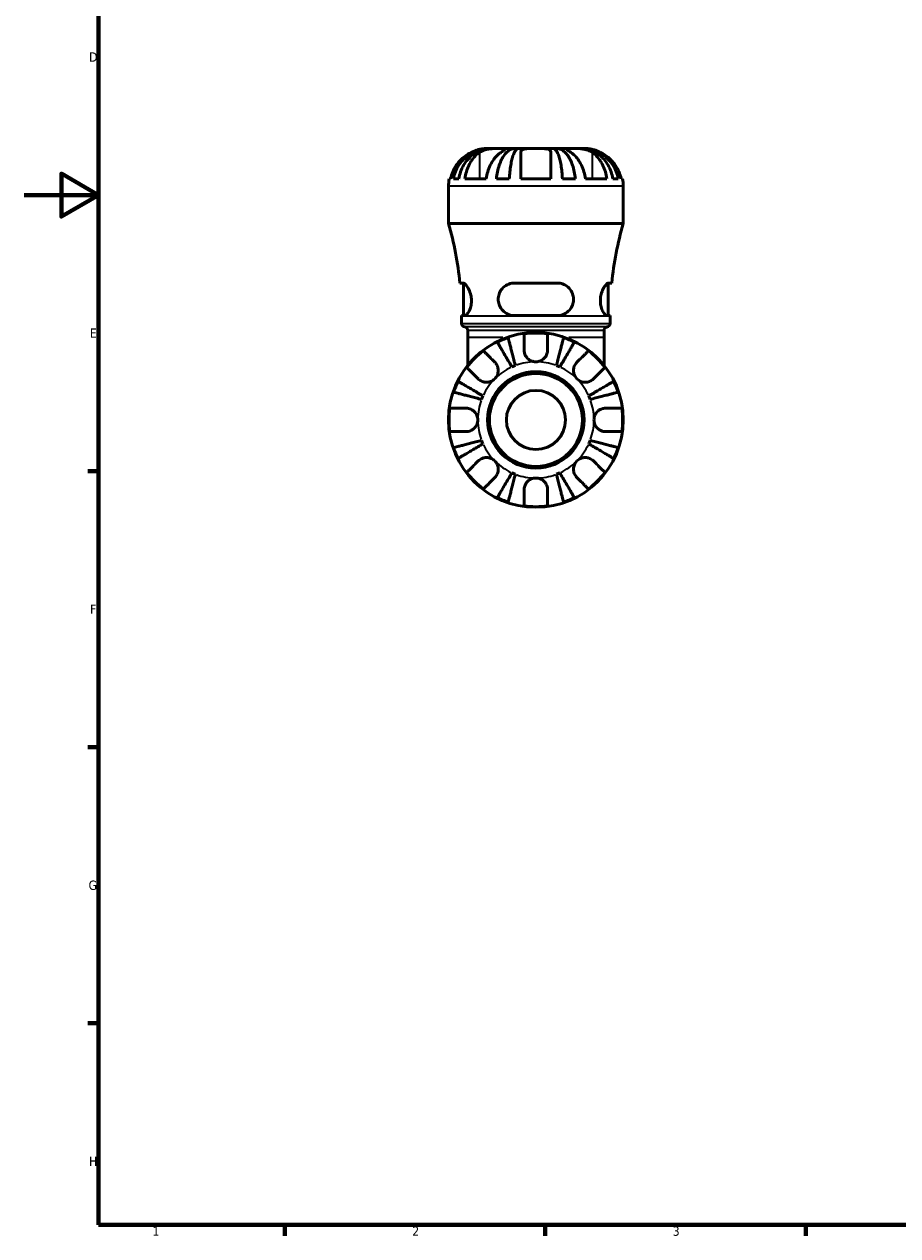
# Model space of a CAD drawing. Header units: millimetres. Extents: x 0 to 903, y 0 to 680.
# Tile 1 of 11: x 0 to 235, y 17 to 343. Entities that reach past the tile are written whole.
import ezdxf

# ---------------------------------------------------------------- set-up
doc = ezdxf.new("R2010")
doc.units = ezdxf.units.MM
for name, color, linetype, lineweight in [('Border (ISO)', 7, 'Continuous', 70), ('Visible (ISO)', 7, 'Continuous', 50), ('Visible Narrow (ISO)', 7, 'Continuous', 35)]:
    doc.layers.add(name, color=color, linetype=linetype, lineweight=lineweight)
doc.styles.add('Note Text (ISO)', font='tahoma.ttf')

# ---------------------------------------------------------------- blocks, each defined once
blk = doc.blocks.new('Borders Default Border')
at = {"layer": 'Border (ISO)'}
for p, q in [((20, 222.75), (17.1, 222.75)), ((20, 148.5), (17.1, 148.5)), ((20, 74.25), (17.1, 74.25)), ((70.08, 20), (70.08, 17.1)), ((140.17, 20), (140.17, 17.1)), ((210.25, 20), (210.25, 17.1))]:
    blk.add_line(p, q, dxfattribs=at)
at = {"layer": 'Border (ISO)', "flags": 128}
for points in [[(20, 20), (20, 574), (821, 574), (821, 20), (20, 20)], [(0, 297), (20, 297), (10, 302.77), (10, 291.23), (20, 297)]]:
    blk.add_lwpolyline(points, dxfattribs=at)
at = {"layer": 'Border (ISO)', "color": 232, "true_color": 0xca0064, "char_height": 2.5, "attachment_point": 7, "style": 'Note Text (ISO)'}
for s, insert in [('D', (17.43, 332.88)), ('E', (17.64, 258.63)), ('F', (17.7, 184.38)), ('G', (17.31, 110.08)), ('H', (17.44, 35.88)), ('1', (34.48, 17.1)), ('2', (104.37, 17.1)), ('3', (174.43, 17.05))]:
    blk.add_mtext(s, dxfattribs=dict(at, insert=insert))

msp = doc.modelspace()

# ---------------------------------------------------------------- linework, layer by layer
at = {"layer": 'Visible (ISO)'}
for p, q in [((125.125, 309.533), (124.293, 309.533)), ((125.508, 309.533), (125.125, 309.533)), ((125.125, 309.533), (125.125, 309.524)), ((128.198, 309.533), (125.508, 309.533)), ((132.066, 309.533), (128.198, 309.533)), ((132.99, 309.533), (132.066, 309.533)), ((132.066, 309.533), (132.066, 308.846)), ((137.628, 309.533), (132.99, 309.533)), ((142.265, 309.533), (137.628, 309.533)), ((143.189, 309.533), (142.265, 309.533)), ((147.057, 309.533), (143.189, 309.533)), ((143.189, 309.533), (143.189, 308.846)), ((149.748, 309.533), (147.057, 309.533)), ((150.13, 309.533), (149.748, 309.533)), ((150.963, 309.533), (150.13, 309.533)), ((150.13, 309.533), (150.13, 309.524)), ((114.333, 301.401), (114.691, 301.401)), ((115.454, 301.401), (116.9, 301.401)), ((118.534, 301.401), (124.284, 301.401)), ((126.996, 301.401), (130.489, 301.401)), ((133.562, 301.401), (141.694, 301.401)), ((144.766, 301.401), (148.259, 301.401)), ((150.971, 301.401), (156.722, 301.401)), ((158.355, 301.401), (159.801, 301.401)), ((160.565, 301.401), (160.922, 301.401)), ((114.128, 289.373), (114.128, 299.368)), ((161.128, 289.373), (161.128, 299.368)), ((161.128, 289.373), (114.128, 289.373)), ((118.035, 273.346), (117.209, 273.346)), ((118.153, 264.596), (118.153, 273.329)), ((143.378, 273.346), (131.878, 273.346)), ((157.103, 264.596), (157.103, 273.329)), ((158.046, 273.346), (157.22, 273.346)), ((117.652, 264.596), (118.498, 264.596)), ((117.653, 262.459), (117.653, 264.413)), ((131.878, 264.596), (143.378, 264.596)), ((156.757, 264.596), (157.603, 264.596)), ((157.603, 262.459), (157.603, 264.413)), ((119.298, 258.653), (119.298, 260.593)), ((119.298, 258.653), (119.298, 251.239)), ((155.958, 258.653), (155.958, 260.593)), ((155.958, 251.239), (155.958, 258.653))]:
    msp.add_line(p, q, dxfattribs=at)
for radius in [23.5, 12.97, 12.5, 7.937]:
    msp.add_circle((137.628, 236.533), radius, dxfattribs=at)
for centre, radius, start, end in [((124.293, 299.368), 10.165, 168.46304, 180), ((150.963, 299.368), 10.165, 0, 11.53696), ((27.521, 264.413), 90.132, 5.68764, 16.07698), ((247.734, 264.413), 90.132, 163.92302, 174.31236), ((27.521, 264.413), 90.132, 0, 0.11601), ((247.734, 264.413), 90.132, 179.88399, 180), ((118.593, 262.459), 0.94, 180, 262.81924), ((118.358, 260.593), 0.94, 0, 82.81924), ((156.898, 260.593), 0.94, 97.18076, 180), ((156.663, 262.459), 0.94, 277.18076, 0), ((137.628, 236.533), 23.341, 108.62342, 116.37658), ((137.628, 236.533), 23.341, 82.24391, 97.75609), ((137.628, 236.533), 23.341, 63.62342, 71.37658), ((137.628, 236.533), 23.341, 127.24391, 142.75609), ((137.628, 236.533), 23.341, 37.24391, 52.75609), ((137.628, 236.533), 15.625, 110.66622, 114.33378), ((137.628, 236.533), 15.625, 65.66622, 69.33378), ((137.628, 236.533), 23.341, 153.62342, 161.37658), ((137.628, 236.533), 23.341, 18.62342, 26.37658), ((137.628, 236.533), 15.625, 155.66622, 159.33378), ((137.628, 236.533), 15.625, 20.66622, 24.33378), ((137.628, 236.533), 23.341, 172.24391, 187.75609), ((137.628, 236.533), 23.341, 352.24391, 7.75609), ((137.628, 236.533), 23.341, 198.62342, 206.37658), ((137.628, 236.533), 15.625, 200.66622, 204.33378), ((137.628, 236.533), 15.625, 335.66622, 339.33378), ((137.628, 236.533), 23.341, 333.62342, 341.37658), ((137.628, 236.533), 23.341, 217.24391, 232.75609), ((137.628, 236.533), 15.625, 245.66622, 249.33378), ((137.628, 236.533), 15.625, 290.66622, 294.33378), ((137.628, 236.533), 23.341, 307.24391, 322.75609), ((137.628, 236.533), 23.341, 243.62342, 251.37658), ((137.628, 236.533), 23.341, 288.62342, 296.37658), ((137.628, 236.533), 23.341, 262.24391, 277.75609)]:
    msp.add_arc(centre, radius, start, end, dxfattribs=at)
for points, knots in [([(120.227, 308.466), (119.84, 308.278), (119.452, 308.059), (118.501, 307.438), (117.964, 306.999), (117.06, 306.114), (116.611, 305.586), (115.837, 304.447), (115.511, 303.835), (115.029, 302.69), (114.826, 302.053), (114.691, 301.401)], [7.5790432, 7.5790432, 7.5790432, 7.5790432, 7.70137668, 7.70137668, 7.89130395, 7.89130395, 8.08086533, 8.08086533, 8.27042672, 8.27042672, 8.45368445, 8.45368445, 8.45368445, 8.45368445]), ([(115.454, 301.401), (115.583, 302.054), (115.777, 302.691), (116.236, 303.834), (116.546, 304.443), (117.282, 305.581), (117.709, 306.108), (118.569, 306.996), (119.081, 307.437), (120.185, 308.198), (120.776, 308.517), (121.902, 308.998), (122.542, 309.204), (123.848, 309.471), (124.514, 309.533), (125.125, 309.533)], [0.1928457, 0.1928457, 0.1928457, 0.1928457, 0.3760483, 0.3760483, 0.5642326, 0.5642326, 0.7524169, 0.7524169, 0.9409246, 0.9409246, 1.1294323, 1.1294323, 1.3186176, 1.3186176, 1.5078029, 1.5078029, 1.5078029, 1.5078029]), ([(125.508, 309.533), (124.964, 309.533), (124.371, 309.471), (123.208, 309.204), (122.64, 308.998), (121.637, 308.517), (121.111, 308.198), (120.129, 307.437), (119.673, 306.996), (118.907, 306.108), (118.528, 305.581), (117.872, 304.443), (117.597, 303.834), (117.188, 302.691), (117.015, 302.054), (116.9, 301.401)], [4.5445786, 4.5445786, 4.5445786, 4.5445786, 4.7337639, 4.7337639, 4.9229492, 4.9229492, 5.1114569, 5.1114569, 5.2999646, 5.2999646, 5.4881489, 5.4881489, 5.6763332, 5.6763332, 5.8595358, 5.8595358, 5.8595358, 5.8595358]), ([(118.534, 301.401), (118.628, 302.044), (118.769, 302.672), (119.104, 303.807), (119.331, 304.415), (119.872, 305.55), (120.186, 306.076), (120.821, 306.966), (121.202, 307.411), (121.883, 308.046), (122.167, 308.272), (122.448, 308.466)], [3.07505857, 3.07505857, 3.07505857, 3.07505857, 3.25578019, 3.25578019, 3.44401738, 3.44401738, 3.63225456, 3.63225456, 3.82345951, 3.82345951, 3.94972741, 3.94972741, 3.94972741, 3.94972741]), ([(124.293, 309.533), (124.293, 309.533), (124.222, 309.534), (123.944, 309.525), (123.738, 309.514), (123.222, 309.45), (122.921, 309.4), (122.351, 309.266), (122.104, 309.198), (121.599, 309.038), (121.343, 308.947), (120.798, 308.73), (120.51, 308.603), (120.227, 308.466)], [-2.80529162, -2.80529162, -2.80529162, -2.80529162, -2.67403191, -2.67403191, -2.54176238, -2.54176238, -2.41525853, -2.41525853, -2.3277362, -2.3277362, -2.24257227, -2.24257227, -2.14764656, -2.14764656, -2.14764656, -2.14764656]), ([(122.448, 308.466), (122.596, 308.567), (122.757, 308.663), (123.141, 308.86), (123.369, 308.958), (123.845, 309.126), (124.09, 309.196), (124.684, 309.335), (125.035, 309.393), (125.899, 309.493), (126.402, 309.516), (127.369, 309.536), (127.819, 309.533), (128.198, 309.533)], [-0.65643927, -0.65643927, -0.65643927, -0.65643927, -0.58677736, -0.58677736, -0.50237645, -0.50237645, -0.42175807, -0.42175807, -0.31433752, -0.31433752, -0.16088329, -0.16088329, 0, 0, 0, 0]), ([(128.198, 308.466), (127.925, 308.278), (127.65, 308.059), (126.978, 307.438), (126.598, 306.999), (125.959, 306.114), (125.642, 305.586), (125.094, 304.447), (124.864, 303.835), (124.523, 302.69), (124.379, 302.053), (124.284, 301.401)], [7.5790432, 7.5790432, 7.5790432, 7.5790432, 7.70137668, 7.70137668, 7.89130395, 7.89130395, 8.08086533, 8.08086533, 8.27042672, 8.27042672, 8.45368445, 8.45368445, 8.45368445, 8.45368445]), ([(126.996, 301.401), (127.064, 302.054), (127.166, 302.691), (127.406, 303.834), (127.569, 304.443), (127.955, 305.581), (128.178, 306.108), (128.629, 306.996), (128.898, 307.437), (129.476, 308.198), (129.786, 308.517), (130.377, 308.998), (130.712, 309.204), (131.396, 309.471), (131.746, 309.533), (132.066, 309.533)], [0.1928457, 0.1928457, 0.1928457, 0.1928457, 0.3760483, 0.3760483, 0.5642326, 0.5642326, 0.7524169, 0.7524169, 0.9409246, 0.9409246, 1.1294323, 1.1294323, 1.3186176, 1.3186176, 1.5078029, 1.5078029, 1.5078029, 1.5078029]), ([(128.198, 309.533), (128.522, 309.533), (128.788, 309.535), (129.217, 309.523), (129.351, 309.506), (129.404, 309.414), (129.374, 309.358), (129.236, 309.221), (129.153, 309.152), (128.943, 308.99), (128.816, 308.898), (128.529, 308.694), (128.37, 308.583), (128.198, 308.466)], [0, 0, 0, 0, 0.1371623, 0.1371623, 0.29710057, 0.29710057, 0.41124825, 0.41124825, 0.49335913, 0.49335913, 0.57618717, 0.57618717, 0.6573755, 0.6573755, 0.6573755, 0.6573755]), ([(132.99, 309.533), (132.832, 309.533), (132.66, 309.471), (132.322, 309.204), (132.157, 308.998), (131.865, 308.517), (131.712, 308.198), (131.427, 307.437), (131.294, 306.996), (131.072, 306.108), (130.962, 305.581), (130.771, 304.443), (130.691, 303.834), (130.573, 302.691), (130.522, 302.054), (130.489, 301.401)], [4.5445811, 4.5445811, 4.5445811, 4.5445811, 4.7337664, 4.7337664, 4.9229517, 4.9229517, 5.1114594, 5.1114594, 5.2999672, 5.2999672, 5.4881515, 5.4881515, 5.6763358, 5.6763358, 5.8595384, 5.8595384, 5.8595384, 5.8595384]), ([(133.562, 308.466), (133.562, 308.558), (133.575, 308.645), (133.641, 308.844), (133.709, 308.949), (133.896, 309.125), (134.011, 309.197), (134.328, 309.335), (134.543, 309.392), (135.16, 309.492), (135.591, 309.515), (136.561, 309.536), (137.091, 309.533), (137.628, 309.533)], [-0.65591194, -0.65591194, -0.65591194, -0.65591194, -0.592791, -0.592791, -0.50308131, -0.50308131, -0.42061589, -0.42061589, -0.31529687, -0.31529687, -0.16088459, -0.16088459, 0, 0, 0, 0]), ([(133.562, 301.401), (133.562, 302.044), (133.562, 302.672), (133.562, 303.807), (133.562, 304.415), (133.562, 305.55), (133.562, 306.076), (133.562, 306.966), (133.562, 307.411), (133.562, 308.046), (133.562, 308.272), (133.562, 308.466)], [3.07505857, 3.07505857, 3.07505857, 3.07505857, 3.25578019, 3.25578019, 3.44401738, 3.44401738, 3.63225456, 3.63225456, 3.82345951, 3.82345951, 3.94972741, 3.94972741, 3.94972741, 3.94972741]), ([(137.628, 309.533), (138.065, 309.533), (138.5, 309.534), (139.332, 309.525), (139.724, 309.514), (140.409, 309.45), (140.701, 309.4), (141.106, 309.266), (141.245, 309.198), (141.465, 309.038), (141.546, 308.947), (141.664, 308.73), (141.694, 308.603), (141.694, 308.466)], [-2.80529162, -2.80529162, -2.80529162, -2.80529162, -2.67403191, -2.67403191, -2.54176238, -2.54176238, -2.41525853, -2.41525853, -2.3277362, -2.3277362, -2.24257227, -2.24257227, -2.14764656, -2.14764656, -2.14764656, -2.14764656]), ([(141.694, 308.466), (141.694, 308.272), (141.694, 308.046), (141.694, 307.411), (141.694, 306.966), (141.694, 306.076), (141.694, 305.55), (141.694, 304.415), (141.694, 303.807), (141.694, 302.672), (141.694, 302.044), (141.694, 301.401)], [7.57906415, 7.57906415, 7.57906415, 7.57906415, 7.70533205, 7.70533205, 7.896537, 7.896537, 8.08477418, 8.08477418, 8.27301137, 8.27301137, 8.45373299, 8.45373299, 8.45373299, 8.45373299]), ([(144.766, 301.401), (144.733, 302.054), (144.683, 302.691), (144.564, 303.834), (144.484, 304.443), (144.293, 305.581), (144.183, 306.108), (143.961, 306.996), (143.828, 307.437), (143.543, 308.198), (143.39, 308.517), (143.099, 308.998), (142.933, 309.204), (142.595, 309.471), (142.423, 309.533), (142.265, 309.533)], [0.1928457, 0.1928457, 0.1928457, 0.1928457, 0.3760483, 0.3760483, 0.5642326, 0.5642326, 0.7524169, 0.7524169, 0.9409246, 0.9409246, 1.1294323, 1.1294323, 1.3186176, 1.3186176, 1.5078029, 1.5078029, 1.5078029, 1.5078029]), ([(143.189, 309.533), (143.509, 309.533), (143.859, 309.471), (144.543, 309.204), (144.878, 308.998), (145.469, 308.517), (145.779, 308.198), (146.357, 307.437), (146.626, 306.996), (147.077, 306.108), (147.301, 305.581), (147.687, 304.443), (147.849, 303.834), (148.089, 302.691), (148.191, 302.054), (148.259, 301.401)], [4.5445811, 4.5445811, 4.5445811, 4.5445811, 4.7337664, 4.7337664, 4.9229517, 4.9229517, 5.1114594, 5.1114594, 5.2999672, 5.2999672, 5.4881515, 5.4881515, 5.6763358, 5.6763358, 5.8595384, 5.8595384, 5.8595384, 5.8595384]), ([(147.057, 308.466), (146.909, 308.567), (146.771, 308.663), (146.491, 308.86), (146.356, 308.958), (146.135, 309.126), (146.049, 309.196), (145.901, 309.335), (145.861, 309.393), (145.875, 309.493), (145.979, 309.516), (146.377, 309.536), (146.678, 309.533), (147.057, 309.533)], [-0.65643927, -0.65643927, -0.65643927, -0.65643927, -0.58677736, -0.58677736, -0.50237645, -0.50237645, -0.42175807, -0.42175807, -0.31433752, -0.31433752, -0.16088329, -0.16088329, 0, 0, 0, 0]), ([(147.057, 309.533), (147.38, 309.533), (147.755, 309.535), (148.646, 309.523), (149.166, 309.506), (150.072, 309.414), (150.447, 309.358), (151.071, 309.221), (151.322, 309.152), (151.803, 308.99), (152.029, 308.898), (152.446, 308.694), (152.635, 308.583), (152.807, 308.466)], [0, 0, 0, 0, 0.1371623, 0.1371623, 0.29710057, 0.29710057, 0.41124825, 0.41124825, 0.49335913, 0.49335913, 0.57618717, 0.57618717, 0.6573755, 0.6573755, 0.6573755, 0.6573755]), ([(150.971, 301.401), (150.876, 302.053), (150.732, 302.69), (150.391, 303.835), (150.161, 304.447), (149.613, 305.586), (149.296, 306.114), (148.657, 306.999), (148.277, 307.438), (147.605, 308.059), (147.33, 308.278), (147.057, 308.466)], [3.07510928, 3.07510928, 3.07510928, 3.07510928, 3.25836701, 3.25836701, 3.4479284, 3.4479284, 3.63748979, 3.63748979, 3.82741705, 3.82741705, 3.94975053, 3.94975053, 3.94975053, 3.94975053]), ([(158.355, 301.401), (158.24, 302.054), (158.067, 302.691), (157.658, 303.834), (157.383, 304.443), (156.728, 305.581), (156.348, 306.108), (155.582, 306.996), (155.126, 307.437), (154.144, 308.198), (153.618, 308.517), (152.616, 308.998), (152.047, 309.204), (150.884, 309.471), (150.291, 309.533), (149.748, 309.533)], [0.1928457, 0.1928457, 0.1928457, 0.1928457, 0.3760483, 0.3760483, 0.5642326, 0.5642326, 0.7524169, 0.7524169, 0.9409246, 0.9409246, 1.1294323, 1.1294323, 1.3186176, 1.3186176, 1.5078029, 1.5078029, 1.5078029, 1.5078029]), ([(150.13, 309.533), (150.741, 309.533), (151.408, 309.471), (152.714, 309.204), (153.353, 308.998), (154.479, 308.517), (155.07, 308.198), (156.174, 307.437), (156.686, 306.996), (157.546, 306.108), (157.973, 305.581), (158.71, 304.443), (159.019, 303.834), (159.478, 302.691), (159.672, 302.054), (159.801, 301.401)], [4.5445786, 4.5445786, 4.5445786, 4.5445786, 4.7337639, 4.7337639, 4.9229492, 4.9229492, 5.1114569, 5.1114569, 5.2999646, 5.2999646, 5.4881489, 5.4881489, 5.6763332, 5.6763332, 5.8595358, 5.8595358, 5.8595358, 5.8595358]), ([(155.029, 308.466), (154.649, 308.65), (154.262, 308.815), (153.536, 309.082), (153.201, 309.186), (152.575, 309.348), (152.288, 309.406), (151.716, 309.496), (151.458, 309.516), (151.069, 309.536), (150.963, 309.533), (150.963, 309.533)], [-0.65754947, -0.65754947, -0.65754947, -0.65754947, -0.53070006, -0.53070006, -0.41672323, -0.41672323, -0.30399904, -0.30399904, -0.16122349, -0.16122349, 0, 0, 0, 0]), ([(152.807, 308.466), (153.089, 308.272), (153.372, 308.046), (154.053, 307.411), (154.434, 306.966), (155.07, 306.076), (155.383, 305.55), (155.924, 304.415), (156.151, 303.807), (156.486, 302.672), (156.627, 302.044), (156.722, 301.401)], [7.57906415, 7.57906415, 7.57906415, 7.57906415, 7.70533205, 7.70533205, 7.896537, 7.896537, 8.08477418, 8.08477418, 8.27301137, 8.27301137, 8.45373299, 8.45373299, 8.45373299, 8.45373299]), ([(160.565, 301.401), (160.431, 302.044), (160.232, 302.672), (159.758, 303.807), (159.437, 304.415), (158.672, 305.55), (158.228, 306.076), (157.33, 306.966), (156.791, 307.411), (155.827, 308.046), (155.427, 308.272), (155.029, 308.466)], [3.07505857, 3.07505857, 3.07505857, 3.07505857, 3.25578019, 3.25578019, 3.44401738, 3.44401738, 3.63225456, 3.63225456, 3.82345951, 3.82345951, 3.94972741, 3.94972741, 3.94972741, 3.94972741]), ([(118.035, 273.346), (118.075, 273.346), (118.117, 273.339), (118.317, 273.282), (118.497, 273.159), (118.929, 272.725), (119.189, 272.372), (119.658, 271.513), (119.869, 271.015), (120.148, 270.02), (120.233, 269.552), (120.302, 268.621), (120.289, 268.174), (120.175, 267.255), (120.063, 266.802), (119.756, 265.94), (119.554, 265.553), (119.13, 264.945), (118.908, 264.736), (118.635, 264.612), (118.564, 264.596), (118.498, 264.596)], [-1.5504748, -1.5504748, -1.5504748, -1.5504748, -1.5078389, -1.5078389, -1.3558342, -1.3558342, -1.1621114, -1.1621114, -0.9781176, -0.9781176, -0.8328765, -0.8328765, -0.6971284, -0.6971284, -0.5425541, -0.5425541, -0.3637287, -0.3637287, -0.1747063, -0.1747063, -0.1051724, -0.1051724, -0.1051724, -0.1051724]), ([(131.878, 264.596), (131.76, 264.596), (131.643, 264.6), (131.035, 264.649), (130.557, 264.772), (129.593, 265.197), (129.12, 265.526), (128.352, 266.326), (128.048, 266.784), (127.661, 267.717), (127.553, 268.165), (127.48, 269.086), (127.517, 269.542), (127.744, 270.5), (127.958, 270.98), (128.589, 271.922), (129.039, 272.356), (130.043, 272.984), (130.589, 273.193), (131.401, 273.326), (131.639, 273.346), (131.878, 273.346)], [-1.538823, -1.538823, -1.538823, -1.538823, -1.5020365, -1.5020365, -1.3466651, -1.3466651, -1.1649849, -1.1649849, -0.9956081, -0.9956081, -0.8562614, -0.8562614, -0.7176824, -0.7176824, -0.5542758, -0.5542758, -0.354985, -0.354985, -0.1689976, -0.1689976, -0.0938978, -0.0938978, -0.0938978, -0.0938978]), ([(143.378, 273.346), (143.514, 273.346), (143.649, 273.339), (144.264, 273.282), (144.726, 273.159), (145.703, 272.725), (146.193, 272.372), (146.983, 271.513), (147.29, 271.015), (147.651, 270.02), (147.74, 269.552), (147.762, 268.621), (147.703, 268.174), (147.434, 267.255), (147.209, 266.802), (146.584, 265.94), (146.165, 265.553), (145.19, 264.945), (144.627, 264.736), (143.819, 264.612), (143.599, 264.596), (143.378, 264.596)], [-1.5504748, -1.5504748, -1.5504748, -1.5504748, -1.5078389, -1.5078389, -1.3558342, -1.3558342, -1.1621114, -1.1621114, -0.9781176, -0.9781176, -0.8328765, -0.8328765, -0.6971284, -0.6971284, -0.5425541, -0.5425541, -0.3637287, -0.3637287, -0.1747063, -0.1747063, -0.1051724, -0.1051724, -0.1051724, -0.1051724]), ([(156.757, 264.596), (156.722, 264.596), (156.686, 264.6), (156.491, 264.649), (156.316, 264.772), (155.927, 265.197), (155.712, 265.526), (155.345, 266.326), (155.191, 266.784), (155.009, 267.717), (154.965, 268.165), (154.972, 269.086), (155.023, 269.542), (155.221, 270.5), (155.381, 270.98), (155.794, 271.922), (156.058, 272.356), (156.555, 272.984), (156.788, 273.193), (157.073, 273.326), (157.15, 273.346), (157.22, 273.346)], [-1.538823, -1.538823, -1.538823, -1.538823, -1.5020365, -1.5020365, -1.3466651, -1.3466651, -1.1649849, -1.1649849, -0.9956081, -0.9956081, -0.8562614, -0.8562614, -0.7176824, -0.7176824, -0.5542758, -0.5542758, -0.354985, -0.354985, -0.1689976, -0.1689976, -0.0938978, -0.0938978, -0.0938978, -0.0938978]), ([(131.189, 250.77), (130.941, 251.192), (130.67, 251.652), (130.139, 252.553), (129.879, 252.995), (129.421, 253.772), (129.181, 254.18), (128.732, 254.941), (128.524, 255.295), (128.174, 255.889), (128.001, 256.183), (127.702, 256.691), (127.576, 256.905), (127.389, 257.221), (127.31, 257.355), (127.258, 257.444)], [3.5133937, 3.5133937, 3.5133937, 3.5133937, 3.6601181, 3.6601181, 3.8068425, 3.8068425, 3.9529976, 3.9529976, 4.0991526, 4.0991526, 4.2449679, 4.2449679, 4.3907831, 4.3907831, 4.5326305, 4.5326305, 4.5326305, 4.5326305]), ([(130.174, 258.652), (130.2, 258.552), (130.239, 258.401), (130.331, 258.046), (130.393, 257.806), (130.54, 257.235), (130.626, 256.904), (130.798, 256.237), (130.901, 255.84), (131.122, 254.984), (131.241, 254.526), (131.467, 253.652), (131.595, 253.156), (131.857, 252.143), (131.991, 251.626), (132.113, 251.153)], [0.1494024, 0.1494024, 0.1494024, 0.1494024, 0.2912498, 0.2912498, 0.4370651, 0.4370651, 0.5828803, 0.5828803, 0.7290354, 0.7290354, 0.8751905, 0.8751905, 1.0219149, 1.0219149, 1.1686392, 1.1686392, 1.1686392, 1.1686392]), ([(134.478, 255.308), (134.478, 255.641), (134.478, 255.978), (134.478, 256.745), (134.478, 257.159), (134.478, 257.851), (134.478, 258.194), (134.478, 258.786), (134.478, 259.034), (134.478, 259.402), (134.478, 259.557), (134.478, 259.661)], [3.89239507, 3.89239507, 3.89239507, 3.89239507, 3.99831093, 3.99831093, 4.14541915, 4.14541915, 4.2913159, 4.2913159, 4.43721264, 4.43721264, 4.57824766, 4.57824766, 4.57824766, 4.57824766]), ([(140.778, 259.661), (140.778, 259.557), (140.778, 259.402), (140.778, 259.034), (140.778, 258.786), (140.778, 258.194), (140.778, 257.851), (140.778, 257.159), (140.778, 256.745), (140.778, 255.978), (140.778, 255.641), (140.778, 255.308)], [0.14941001, 0.14941001, 0.14941001, 0.14941001, 0.29044502, 0.29044502, 0.43634177, 0.43634177, 0.58223851, 0.58223851, 0.72934673, 0.72934673, 0.83526259, 0.83526259, 0.83526259, 0.83526259]), ([(143.142, 251.153), (143.264, 251.626), (143.398, 252.143), (143.66, 253.156), (143.788, 253.652), (144.014, 254.526), (144.133, 254.984), (144.354, 255.84), (144.457, 256.237), (144.629, 256.904), (144.715, 257.235), (144.863, 257.806), (144.925, 258.046), (145.017, 258.401), (145.056, 258.552), (145.081, 258.652)], [3.5133937, 3.5133937, 3.5133937, 3.5133937, 3.6601181, 3.6601181, 3.8068425, 3.8068425, 3.9529976, 3.9529976, 4.0991526, 4.0991526, 4.2449679, 4.2449679, 4.3907831, 4.3907831, 4.5326305, 4.5326305, 4.5326305, 4.5326305]), ([(147.997, 257.444), (147.945, 257.355), (147.866, 257.221), (147.679, 256.905), (147.554, 256.691), (147.254, 256.183), (147.081, 255.889), (146.731, 255.295), (146.523, 254.941), (146.074, 254.18), (145.834, 253.772), (145.376, 252.995), (145.116, 252.553), (144.585, 251.652), (144.314, 251.192), (144.066, 250.77)], [0.1494024, 0.1494024, 0.1494024, 0.1494024, 0.2912498, 0.2912498, 0.4370651, 0.4370651, 0.5828803, 0.5828803, 0.7290354, 0.7290354, 0.8751905, 0.8751905, 1.0219149, 1.0219149, 1.1686392, 1.1686392, 1.1686392, 1.1686392]), ([(123.501, 255.114), (123.575, 255.041), (123.684, 254.931), (123.944, 254.671), (124.12, 254.496), (124.538, 254.077), (124.781, 253.835), (125.271, 253.345), (125.563, 253.052), (126.105, 252.51), (126.343, 252.272), (126.579, 252.037)], [0.14941001, 0.14941001, 0.14941001, 0.14941001, 0.29044502, 0.29044502, 0.43634177, 0.43634177, 0.58223851, 0.58223851, 0.72934673, 0.72934673, 0.83526259, 0.83526259, 0.83526259, 0.83526259]), ([(137.628, 252.158), (137.377, 252.158), (137.128, 252.188), (136.617, 252.312), (136.359, 252.412), (135.762, 252.738), (135.449, 252.998), (135.023, 253.517), (134.88, 253.745), (134.697, 254.141), (134.639, 254.3), (134.552, 254.61), (134.522, 254.76), (134.486, 255.044), (134.478, 255.177), (134.478, 255.308)], [0, 0, 0, 0, 0.07514839, 0.07514839, 0.15775683, 0.15775683, 0.27887104, 0.27887104, 0.36056434, 0.36056434, 0.41315921, 0.41315921, 0.46174689, 0.46174689, 0.50485698, 0.50485698, 0.50485698, 0.50485698]), ([(140.778, 255.308), (140.778, 255.296), (140.777, 255.283), (140.775, 255.102), (140.76, 254.931), (140.703, 254.611), (140.666, 254.463), (140.559, 254.14), (140.484, 253.967), (140.238, 253.516), (140.039, 253.255), (139.522, 252.762), (139.196, 252.549), (138.456, 252.241), (138.044, 252.158), (137.628, 252.158)], [-0.51072287, -0.51072287, -0.51072287, -0.51072287, -0.50653573, -0.50653573, -0.4498196, -0.4498196, -0.40070764, -0.40070764, -0.34173664, -0.34173664, -0.24159774, -0.24159774, -0.12498377, -0.12498377, 0, 0, 0, 0]), ([(148.676, 252.037), (148.912, 252.272), (149.15, 252.51), (149.692, 253.052), (149.985, 253.345), (150.474, 253.835), (150.717, 254.077), (151.135, 254.496), (151.311, 254.671), (151.571, 254.931), (151.681, 255.041), (151.754, 255.114)], [3.89239507, 3.89239507, 3.89239507, 3.89239507, 3.99831093, 3.99831093, 4.14541915, 4.14541915, 4.2913159, 4.2913159, 4.43721264, 4.43721264, 4.57824766, 4.57824766, 4.57824766, 4.57824766]), ([(126.579, 252.037), (126.665, 251.95), (126.747, 251.858), (126.949, 251.603), (127.06, 251.432), (127.251, 251.058), (127.33, 250.858), (127.468, 250.359), (127.507, 250.058), (127.494, 249.361), (127.414, 248.974), (127.106, 248.226), (126.873, 247.876), (126.579, 247.582)], [-0.50766593, -0.50766593, -0.50766593, -0.50766593, -0.46718991, -0.46718991, -0.40200215, -0.40200215, -0.33506637, -0.33506637, -0.24300458, -0.24300458, -0.12488859, -0.12488859, 0, 0, 0, 0]), ([(148.676, 247.582), (148.52, 247.738), (148.381, 247.909), (148.133, 248.291), (148.028, 248.502), (147.83, 249.042), (147.765, 249.377), (147.745, 250.033), (147.784, 250.347), (147.925, 250.857), (148.004, 251.058), (148.195, 251.431), (148.306, 251.603), (148.508, 251.858), (148.59, 251.95), (148.676, 252.037)], [0, 0, 0, 0, 0.06608139, 0.06608139, 0.13667451, 0.13667451, 0.23873403, 0.23873403, 0.33457773, 0.33457773, 0.40157847, 0.40157847, 0.46685307, 0.46685307, 0.50745344, 0.50745344, 0.50745344, 0.50745344]), ([(122.124, 247.582), (121.889, 247.817), (121.651, 248.056), (121.109, 248.597), (120.816, 248.89), (120.326, 249.38), (120.084, 249.622), (119.665, 250.041), (119.489, 250.217), (119.23, 250.476), (119.12, 250.586), (119.047, 250.659)], [3.89239507, 3.89239507, 3.89239507, 3.89239507, 3.99831093, 3.99831093, 4.14541915, 4.14541915, 4.2913159, 4.2913159, 4.43721264, 4.43721264, 4.57824766, 4.57824766, 4.57824766, 4.57824766]), ([(156.208, 250.659), (156.135, 250.586), (156.026, 250.476), (155.766, 250.217), (155.59, 250.041), (155.172, 249.622), (154.929, 249.38), (154.439, 248.89), (154.147, 248.597), (153.605, 248.056), (153.366, 247.817), (153.131, 247.582)], [0.14941001, 0.14941001, 0.14941001, 0.14941001, 0.29044502, 0.29044502, 0.43634177, 0.43634177, 0.58223851, 0.58223851, 0.72934673, 0.72934673, 0.83526259, 0.83526259, 0.83526259, 0.83526259]), ([(116.717, 246.903), (116.806, 246.85), (116.94, 246.771), (117.256, 246.585), (117.47, 246.459), (117.978, 246.16), (118.272, 245.987), (118.866, 245.637), (119.219, 245.429), (119.981, 244.98), (120.389, 244.74), (121.166, 244.282), (121.608, 244.022), (122.509, 243.491), (122.969, 243.22), (123.391, 242.972)], [0.1494024, 0.1494024, 0.1494024, 0.1494024, 0.2912498, 0.2912498, 0.4370651, 0.4370651, 0.5828803, 0.5828803, 0.7290354, 0.7290354, 0.8751905, 0.8751905, 1.0219149, 1.0219149, 1.1686392, 1.1686392, 1.1686392, 1.1686392]), ([(126.579, 247.582), (126.423, 247.426), (126.252, 247.287), (125.87, 247.039), (125.659, 246.933), (125.119, 246.735), (124.784, 246.671), (124.128, 246.651), (123.814, 246.69), (123.304, 246.831), (123.103, 246.909), (122.73, 247.101), (122.558, 247.212), (122.303, 247.413), (122.211, 247.496), (122.124, 247.582)], [0, 0, 0, 0, 0.06608139, 0.06608139, 0.13667451, 0.13667451, 0.23873403, 0.23873403, 0.33457773, 0.33457773, 0.40157847, 0.40157847, 0.46685307, 0.46685307, 0.50745344, 0.50745344, 0.50745344, 0.50745344]), ([(153.131, 247.582), (153.045, 247.496), (152.953, 247.414), (152.697, 247.212), (152.526, 247.101), (152.153, 246.91), (151.952, 246.831), (151.453, 246.693), (151.152, 246.654), (150.456, 246.667), (150.068, 246.747), (149.32, 247.055), (148.97, 247.287), (148.676, 247.582)], [-0.50766593, -0.50766593, -0.50766593, -0.50766593, -0.46718991, -0.46718991, -0.40200215, -0.40200215, -0.33506637, -0.33506637, -0.24300458, -0.24300458, -0.12488859, -0.12488859, 0, 0, 0, 0]), ([(151.864, 242.972), (152.286, 243.22), (152.746, 243.491), (153.648, 244.022), (154.089, 244.282), (154.866, 244.74), (155.274, 244.98), (156.036, 245.429), (156.39, 245.637), (156.983, 245.987), (157.277, 246.16), (157.785, 246.459), (157.999, 246.585), (158.315, 246.771), (158.449, 246.85), (158.539, 246.903)], [3.5133937, 3.5133937, 3.5133937, 3.5133937, 3.6601181, 3.6601181, 3.8068425, 3.8068425, 3.9529976, 3.9529976, 4.0991526, 4.0991526, 4.2449679, 4.2449679, 4.3907831, 4.3907831, 4.5326305, 4.5326305, 4.5326305, 4.5326305]), ([(123.008, 242.048), (122.535, 242.17), (122.017, 242.304), (121.004, 242.566), (120.509, 242.694), (119.635, 242.92), (119.177, 243.038), (118.321, 243.26), (117.924, 243.363), (117.257, 243.535), (116.926, 243.621), (116.355, 243.768), (116.115, 243.83), (115.76, 243.922), (115.609, 243.961), (115.509, 243.987)], [3.5133937, 3.5133937, 3.5133937, 3.5133937, 3.6601181, 3.6601181, 3.8068425, 3.8068425, 3.9529976, 3.9529976, 4.0991526, 4.0991526, 4.2449679, 4.2449679, 4.3907831, 4.3907831, 4.5326305, 4.5326305, 4.5326305, 4.5326305]), ([(159.746, 243.987), (159.646, 243.961), (159.496, 243.922), (159.14, 243.83), (158.9, 243.768), (158.329, 243.621), (157.998, 243.535), (157.332, 243.363), (156.934, 243.26), (156.078, 243.038), (155.62, 242.92), (154.747, 242.694), (154.251, 242.566), (153.238, 242.304), (152.721, 242.17), (152.247, 242.048)], [0.1494024, 0.1494024, 0.1494024, 0.1494024, 0.2912498, 0.2912498, 0.4370651, 0.4370651, 0.5828803, 0.5828803, 0.7290354, 0.7290354, 0.8751905, 0.8751905, 1.0219149, 1.0219149, 1.1686392, 1.1686392, 1.1686392, 1.1686392]), ([(114.5, 239.683), (114.604, 239.683), (114.759, 239.683), (115.126, 239.683), (115.375, 239.683), (115.967, 239.683), (116.309, 239.683), (117.002, 239.683), (117.416, 239.683), (118.183, 239.683), (118.519, 239.683), (118.853, 239.683)], [0.14941001, 0.14941001, 0.14941001, 0.14941001, 0.29044502, 0.29044502, 0.43634177, 0.43634177, 0.58223851, 0.58223851, 0.72934673, 0.72934673, 0.83526259, 0.83526259, 0.83526259, 0.83526259]), ([(118.853, 239.683), (118.983, 239.683), (119.116, 239.675), (119.441, 239.634), (119.634, 239.591), (120.023, 239.465), (120.217, 239.38), (120.666, 239.126), (120.908, 238.94), (121.392, 238.437), (121.609, 238.107), (121.92, 237.361), (122.003, 236.95), (122.003, 236.533)], [-0.50816407, -0.50816407, -0.50816407, -0.50816407, -0.46460526, -0.46460526, -0.40154747, -0.40154747, -0.3356183, -0.3356183, -0.24286964, -0.24286964, -0.12490659, -0.12490659, 0, 0, 0, 0]), ([(153.253, 236.533), (153.253, 236.753), (153.275, 236.971), (153.369, 237.415), (153.443, 237.638), (153.713, 238.224), (153.955, 238.558), (154.466, 239.035), (154.703, 239.201), (155.141, 239.427), (155.331, 239.502), (155.721, 239.615), (155.919, 239.652), (156.212, 239.679), (156.307, 239.683), (156.403, 239.683)], [-2.17667965, -2.17667965, -2.17667965, -2.17667965, -2.11086653, -2.11086653, -2.04055216, -2.04055216, -1.91738302, -1.91738302, -1.82942275, -1.82942275, -1.76558177, -1.76558177, -1.70117883, -1.70117883, -1.66961913, -1.66961913, -1.66961913, -1.66961913]), ([(156.403, 239.683), (156.736, 239.683), (157.073, 239.683), (157.839, 239.683), (158.253, 239.683), (158.946, 239.683), (159.289, 239.683), (159.88, 239.683), (160.129, 239.683), (160.496, 239.683), (160.652, 239.683), (160.755, 239.683)], [3.89239507, 3.89239507, 3.89239507, 3.89239507, 3.99831093, 3.99831093, 4.14541915, 4.14541915, 4.2913159, 4.2913159, 4.43721264, 4.43721264, 4.57824766, 4.57824766, 4.57824766, 4.57824766]), ([(122.003, 236.533), (122.003, 236.314), (121.98, 236.095), (121.886, 235.651), (121.812, 235.428), (121.542, 234.843), (121.3, 234.508), (120.789, 234.032), (120.552, 233.866), (120.114, 233.64), (119.924, 233.564), (119.534, 233.451), (119.337, 233.414), (119.044, 233.388), (118.948, 233.383), (118.853, 233.383)], [-2.17667965, -2.17667965, -2.17667965, -2.17667965, -2.11086653, -2.11086653, -2.04055216, -2.04055216, -1.91738302, -1.91738302, -1.82942275, -1.82942275, -1.76558177, -1.76558177, -1.70117883, -1.70117883, -1.66961913, -1.66961913, -1.66961913, -1.66961913]), ([(156.403, 233.383), (156.272, 233.383), (156.139, 233.391), (155.814, 233.433), (155.621, 233.475), (155.232, 233.601), (155.038, 233.686), (154.589, 233.94), (154.347, 234.127), (153.863, 234.629), (153.646, 234.959), (153.335, 235.705), (153.253, 236.117), (153.253, 236.533)], [-0.50816407, -0.50816407, -0.50816407, -0.50816407, -0.46460526, -0.46460526, -0.40154747, -0.40154747, -0.3356183, -0.3356183, -0.24286964, -0.24286964, -0.12490659, -0.12490659, 0, 0, 0, 0]), ([(118.853, 233.383), (118.519, 233.383), (118.183, 233.383), (117.416, 233.383), (117.002, 233.383), (116.309, 233.383), (115.967, 233.383), (115.375, 233.383), (115.126, 233.383), (114.759, 233.383), (114.604, 233.383), (114.5, 233.383)], [3.89239507, 3.89239507, 3.89239507, 3.89239507, 3.99831093, 3.99831093, 4.14541915, 4.14541915, 4.2913159, 4.2913159, 4.43721264, 4.43721264, 4.57824766, 4.57824766, 4.57824766, 4.57824766]), ([(160.755, 233.383), (160.652, 233.383), (160.496, 233.383), (160.129, 233.383), (159.88, 233.383), (159.289, 233.383), (158.946, 233.383), (158.253, 233.383), (157.839, 233.383), (157.073, 233.383), (156.736, 233.383), (156.403, 233.383)], [0.14941001, 0.14941001, 0.14941001, 0.14941001, 0.29044502, 0.29044502, 0.43634177, 0.43634177, 0.58223851, 0.58223851, 0.72934673, 0.72934673, 0.83526259, 0.83526259, 0.83526259, 0.83526259]), ([(115.509, 229.079), (115.609, 229.105), (115.76, 229.144), (116.115, 229.236), (116.355, 229.298), (116.926, 229.446), (117.257, 229.531), (117.924, 229.704), (118.321, 229.807), (119.177, 230.028), (119.635, 230.147), (120.509, 230.372), (121.004, 230.501), (122.017, 230.763), (122.535, 230.896), (123.008, 231.019)], [0.1494024, 0.1494024, 0.1494024, 0.1494024, 0.2912498, 0.2912498, 0.4370651, 0.4370651, 0.5828803, 0.5828803, 0.7290354, 0.7290354, 0.8751905, 0.8751905, 1.0219149, 1.0219149, 1.1686392, 1.1686392, 1.1686392, 1.1686392]), ([(123.391, 230.095), (122.969, 229.847), (122.509, 229.576), (121.608, 229.045), (121.166, 228.785), (120.389, 228.327), (119.981, 228.086), (119.219, 227.638), (118.866, 227.429), (118.272, 227.08), (117.978, 226.906), (117.47, 226.607), (117.256, 226.481), (116.94, 226.295), (116.806, 226.216), (116.717, 226.164)], [3.5133937, 3.5133937, 3.5133937, 3.5133937, 3.6601181, 3.6601181, 3.8068425, 3.8068425, 3.9529976, 3.9529976, 4.0991526, 4.0991526, 4.2449679, 4.2449679, 4.3907831, 4.3907831, 4.5326305, 4.5326305, 4.5326305, 4.5326305]), ([(158.539, 226.164), (158.449, 226.216), (158.315, 226.295), (157.999, 226.481), (157.785, 226.607), (157.277, 226.906), (156.983, 227.08), (156.39, 227.429), (156.036, 227.638), (155.274, 228.086), (154.866, 228.327), (154.089, 228.785), (153.648, 229.045), (152.746, 229.576), (152.286, 229.847), (151.864, 230.095)], [0.1494024, 0.1494024, 0.1494024, 0.1494024, 0.2912498, 0.2912498, 0.4370651, 0.4370651, 0.5828803, 0.5828803, 0.7290354, 0.7290354, 0.8751905, 0.8751905, 1.0219149, 1.0219149, 1.1686392, 1.1686392, 1.1686392, 1.1686392]), ([(152.247, 231.019), (152.721, 230.896), (153.238, 230.763), (154.251, 230.501), (154.747, 230.372), (155.62, 230.147), (156.078, 230.028), (156.934, 229.807), (157.332, 229.704), (157.998, 229.531), (158.329, 229.446), (158.9, 229.298), (159.14, 229.236), (159.496, 229.144), (159.646, 229.105), (159.746, 229.079)], [3.5133937, 3.5133937, 3.5133937, 3.5133937, 3.6601181, 3.6601181, 3.8068425, 3.8068425, 3.9529976, 3.9529976, 4.0991526, 4.0991526, 4.2449679, 4.2449679, 4.3907831, 4.3907831, 4.5326305, 4.5326305, 4.5326305, 4.5326305]), ([(119.047, 222.407), (119.12, 222.48), (119.23, 222.59), (119.489, 222.85), (119.665, 223.026), (120.084, 223.444), (120.326, 223.686), (120.816, 224.176), (121.109, 224.469), (121.651, 225.011), (121.889, 225.249), (122.124, 225.485)], [0.14941001, 0.14941001, 0.14941001, 0.14941001, 0.29044502, 0.29044502, 0.43634177, 0.43634177, 0.58223851, 0.58223851, 0.72934673, 0.72934673, 0.83526259, 0.83526259, 0.83526259, 0.83526259]), ([(122.124, 225.485), (122.21, 225.571), (122.303, 225.653), (122.558, 225.854), (122.729, 225.965), (123.103, 226.157), (123.303, 226.236), (123.802, 226.373), (124.103, 226.412), (124.799, 226.4), (125.187, 226.32), (125.935, 226.012), (126.285, 225.779), (126.579, 225.485)], [-0.50766593, -0.50766593, -0.50766593, -0.50766593, -0.46718991, -0.46718991, -0.40200215, -0.40200215, -0.33506637, -0.33506637, -0.24300458, -0.24300458, -0.12488859, -0.12488859, 0, 0, 0, 0]), ([(126.579, 225.485), (126.735, 225.329), (126.874, 225.157), (127.122, 224.775), (127.227, 224.564), (127.426, 224.025), (127.49, 223.689), (127.51, 223.034), (127.471, 222.72), (127.33, 222.209), (127.251, 222.009), (127.06, 221.635), (126.949, 221.464), (126.747, 221.208), (126.665, 221.116), (126.579, 221.03)], [0, 0, 0, 0, 0.06608139, 0.06608139, 0.13667451, 0.13667451, 0.23873403, 0.23873403, 0.33457773, 0.33457773, 0.40157847, 0.40157847, 0.46685307, 0.46685307, 0.50745344, 0.50745344, 0.50745344, 0.50745344]), ([(148.676, 221.03), (148.59, 221.116), (148.508, 221.208), (148.306, 221.464), (148.195, 221.635), (148.004, 222.008), (147.925, 222.209), (147.787, 222.708), (147.749, 223.009), (147.761, 223.705), (147.841, 224.093), (148.149, 224.841), (148.382, 225.19), (148.676, 225.485)], [-0.50766593, -0.50766593, -0.50766593, -0.50766593, -0.46718991, -0.46718991, -0.40200215, -0.40200215, -0.33506637, -0.33506637, -0.24300458, -0.24300458, -0.12488859, -0.12488859, 0, 0, 0, 0]), ([(148.676, 225.485), (148.832, 225.64), (149.004, 225.779), (149.386, 226.027), (149.597, 226.133), (150.136, 226.331), (150.471, 226.396), (151.127, 226.415), (151.441, 226.377), (151.952, 226.236), (152.152, 226.157), (152.526, 225.966), (152.697, 225.855), (152.952, 225.653), (153.045, 225.571), (153.131, 225.485)], [0, 0, 0, 0, 0.06608139, 0.06608139, 0.13667451, 0.13667451, 0.23873403, 0.23873403, 0.33457773, 0.33457773, 0.40157847, 0.40157847, 0.46685307, 0.46685307, 0.50745344, 0.50745344, 0.50745344, 0.50745344]), ([(153.131, 225.485), (153.366, 225.249), (153.605, 225.011), (154.147, 224.469), (154.439, 224.176), (154.929, 223.686), (155.172, 223.444), (155.59, 223.026), (155.766, 222.85), (156.026, 222.59), (156.135, 222.48), (156.208, 222.407)], [3.89239507, 3.89239507, 3.89239507, 3.89239507, 3.99831093, 3.99831093, 4.14541915, 4.14541915, 4.2913159, 4.2913159, 4.43721264, 4.43721264, 4.57824766, 4.57824766, 4.57824766, 4.57824766]), ([(127.258, 215.622), (127.31, 215.711), (127.389, 215.845), (127.576, 216.162), (127.702, 216.375), (128.001, 216.883), (128.174, 217.178), (128.524, 217.771), (128.732, 218.125), (129.181, 218.887), (129.421, 219.295), (129.879, 220.072), (130.139, 220.513), (130.67, 221.415), (130.941, 221.875), (131.189, 222.296)], [0.1494024, 0.1494024, 0.1494024, 0.1494024, 0.2912498, 0.2912498, 0.4370651, 0.4370651, 0.5828803, 0.5828803, 0.7290354, 0.7290354, 0.8751905, 0.8751905, 1.0219149, 1.0219149, 1.1686392, 1.1686392, 1.1686392, 1.1686392]), ([(132.113, 221.914), (131.991, 221.44), (131.857, 220.923), (131.595, 219.91), (131.467, 219.414), (131.241, 218.541), (131.122, 218.082), (130.901, 217.227), (130.798, 216.829), (130.626, 216.162), (130.54, 215.831), (130.393, 215.261), (130.331, 215.021), (130.239, 214.665), (130.2, 214.515), (130.174, 214.415)], [3.5133937, 3.5133937, 3.5133937, 3.5133937, 3.6601181, 3.6601181, 3.8068425, 3.8068425, 3.9529976, 3.9529976, 4.0991526, 4.0991526, 4.2449679, 4.2449679, 4.3907831, 4.3907831, 4.5326305, 4.5326305, 4.5326305, 4.5326305]), ([(145.081, 214.415), (145.056, 214.515), (145.017, 214.665), (144.925, 215.021), (144.863, 215.261), (144.715, 215.831), (144.629, 216.162), (144.457, 216.829), (144.354, 217.227), (144.133, 218.082), (144.014, 218.541), (143.788, 219.414), (143.66, 219.91), (143.398, 220.923), (143.264, 221.44), (143.142, 221.914)], [0.1494024, 0.1494024, 0.1494024, 0.1494024, 0.2912498, 0.2912498, 0.4370651, 0.4370651, 0.5828803, 0.5828803, 0.7290354, 0.7290354, 0.8751905, 0.8751905, 1.0219149, 1.0219149, 1.1686392, 1.1686392, 1.1686392, 1.1686392]), ([(144.066, 222.296), (144.314, 221.875), (144.585, 221.415), (145.116, 220.513), (145.376, 220.072), (145.834, 219.295), (146.074, 218.887), (146.523, 218.125), (146.731, 217.771), (147.081, 217.178), (147.254, 216.883), (147.554, 216.375), (147.679, 216.162), (147.866, 215.845), (147.945, 215.711), (147.997, 215.622)], [3.5133937, 3.5133937, 3.5133937, 3.5133937, 3.6601181, 3.6601181, 3.8068425, 3.8068425, 3.9529976, 3.9529976, 4.0991526, 4.0991526, 4.2449679, 4.2449679, 4.3907831, 4.3907831, 4.5326305, 4.5326305, 4.5326305, 4.5326305]), ([(126.579, 221.03), (126.343, 220.794), (126.105, 220.556), (125.563, 220.014), (125.271, 219.721), (124.781, 219.232), (124.538, 218.989), (124.12, 218.571), (123.944, 218.395), (123.684, 218.135), (123.575, 218.025), (123.501, 217.952)], [3.89239507, 3.89239507, 3.89239507, 3.89239507, 3.99831093, 3.99831093, 4.14541915, 4.14541915, 4.2913159, 4.2913159, 4.43721264, 4.43721264, 4.57824766, 4.57824766, 4.57824766, 4.57824766]), ([(134.478, 217.758), (134.478, 217.889), (134.486, 218.021), (134.527, 218.347), (134.569, 218.54), (134.696, 218.929), (134.78, 219.123), (135.034, 219.572), (135.221, 219.814), (135.723, 220.298), (136.053, 220.515), (136.799, 220.826), (137.211, 220.908), (137.628, 220.908)], [-0.50816407, -0.50816407, -0.50816407, -0.50816407, -0.46460526, -0.46460526, -0.40154747, -0.40154747, -0.3356183, -0.3356183, -0.24286964, -0.24286964, -0.12490659, -0.12490659, 0, 0, 0, 0]), ([(137.628, 220.908), (137.847, 220.908), (138.066, 220.885), (138.51, 220.791), (138.733, 220.717), (139.318, 220.448), (139.653, 220.205), (140.129, 219.694), (140.295, 219.458), (140.521, 219.02), (140.597, 218.829), (140.71, 218.44), (140.746, 218.242), (140.773, 217.949), (140.778, 217.853), (140.778, 217.758)], [-2.17667965, -2.17667965, -2.17667965, -2.17667965, -2.11086653, -2.11086653, -2.04055216, -2.04055216, -1.91738302, -1.91738302, -1.82942275, -1.82942275, -1.76558177, -1.76558177, -1.70117883, -1.70117883, -1.66961913, -1.66961913, -1.66961913, -1.66961913]), ([(151.754, 217.952), (151.681, 218.025), (151.571, 218.135), (151.311, 218.395), (151.135, 218.571), (150.717, 218.989), (150.474, 219.232), (149.985, 219.721), (149.692, 220.014), (149.15, 220.556), (148.912, 220.794), (148.676, 221.03)], [0.14941001, 0.14941001, 0.14941001, 0.14941001, 0.29044502, 0.29044502, 0.43634177, 0.43634177, 0.58223851, 0.58223851, 0.72934673, 0.72934673, 0.83526259, 0.83526259, 0.83526259, 0.83526259]), ([(134.478, 213.406), (134.478, 213.509), (134.478, 213.665), (134.478, 214.032), (134.478, 214.281), (134.478, 214.872), (134.478, 215.215), (134.478, 215.908), (134.478, 216.322), (134.478, 217.088), (134.478, 217.425), (134.478, 217.758)], [0.14941001, 0.14941001, 0.14941001, 0.14941001, 0.29044502, 0.29044502, 0.43634177, 0.43634177, 0.58223851, 0.58223851, 0.72934673, 0.72934673, 0.83526259, 0.83526259, 0.83526259, 0.83526259]), ([(140.778, 217.758), (140.778, 217.425), (140.778, 217.088), (140.778, 216.322), (140.778, 215.908), (140.778, 215.215), (140.778, 214.872), (140.778, 214.281), (140.778, 214.032), (140.778, 213.665), (140.778, 213.509), (140.778, 213.406)], [3.89239507, 3.89239507, 3.89239507, 3.89239507, 3.99831093, 3.99831093, 4.14541915, 4.14541915, 4.2913159, 4.2913159, 4.43721264, 4.43721264, 4.57824766, 4.57824766, 4.57824766, 4.57824766])]:
    msp.add_open_spline(points, degree=3, knots=knots, dxfattribs=at)
at = {"layer": 'Visible Narrow (ISO)'}
for p, q in [((122.448, 308.112), (122.448, 301.754)), ((152.807, 308.112), (152.807, 301.754)), ((160.838, 299.368), (114.417, 299.368)), ((157.357, 264.413), (117.898, 264.413)), ((117.898, 262.459), (157.357, 262.459)), ((156.544, 261.526), (118.711, 261.526)), ((128.778, 258.653), (119.326, 258.653)), ((155.732, 260.593), (119.523, 260.593)), ((155.929, 258.653), (146.477, 258.653))]:
    msp.add_line(p, q, dxfattribs=at)
for start, end in [(91.03331, 109.63291), (70.36709, 88.96669), (115.36709, 133.96669), (46.03331, 64.63291), (136.03331, 154.63291), (25.36709, 43.96669), (160.36709, 178.96669), (1.03331, 19.63291), (181.03331, 199.63291), (340.36709, 358.96669), (205.36709, 223.96669), (316.03331, 334.63291), (226.03331, 244.63291), (295.36709, 313.96669), (250.36709, 268.96669), (271.03331, 289.63291)]:
    msp.add_arc((137.628, 236.533), 15.625, start, end, dxfattribs=at)

# ---------------------------------------------------------------- block references
msp.add_blockref('Borders Default Border', (0, 0))

doc.saveas('drawing.dxf')
